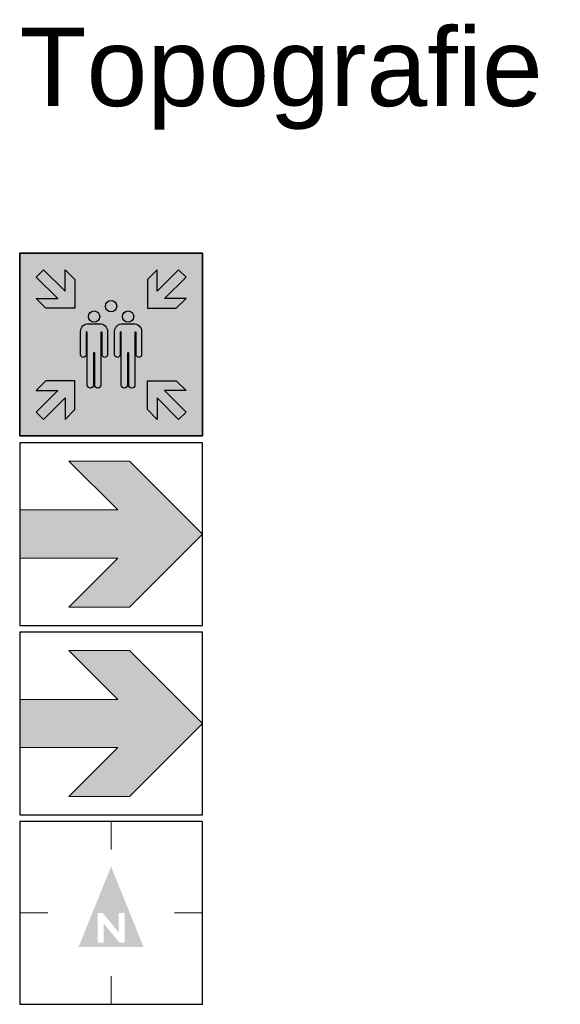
# Model space of a CAD drawing. Header units: millimetres. Extents: x -20879 to 80472, y -12121 to 39016.
# Tile 56 of 63: x 60988 to 63058, y 27587 to 31360. Entities that reach past the tile are written whole.
import ezdxf

# ---------------------------------------------------------------- set-up
doc = ezdxf.new("R2010")
doc.units = ezdxf.units.MM
doc.layers.add('DVD-VB-V_TEXT', color=7, linetype='Continuous')
doc.layers.add('RVB-VB-OT_TopoGebouw', color=7, linetype='Continuous', true_color=0xfeff00)
doc.styles.add('DVD_ALG 1.8mm_RE', font='arial.ttf', dxfattribs={"height": 1.8})

# ---------------------------------------------------------------- blocks, each defined once
blk = doc.blocks.new('RVB_TOPO_002_v01_Icon')
at = {"layer": 'RVB-VB-OT_TopoGebouw', "linetype": 'Continuous', "lineweight": 0, "true_color": 0xbd3632}
blk.add_hatch(color=15, dxfattribs=at).paths.add_polyline_path([(-3.5, 0.925), (0.258, 0.925), (-1.616, 2.799), (0.701, 2.799), (3.499, 0), (0.701, -2.799), (-1.616, -2.799), (0.258, -0.925), (-3.5, -0.925)])
at = {"layer": 'Defpoints'}
blk.add_lwpolyline([(-3.5, -3.5), (3.5, -3.5), (3.5, 3.5), (-3.5, 3.5)], close=True, dxfattribs=at)
at = {"layer": 'RVB-VB-OT_TopoGebouw', "color": 15, "linetype": 'Continuous', "lineweight": 0, "true_color": 0xbd3632}
blk.add_lwpolyline([(-3.5, 0.925), (0.258, 0.925), (-1.616, 2.799), (0.701, 2.799), (3.499, 0), (3.499, 0), (3.499, 0), (0.701, -2.799), (-1.616, -2.799), (0.258, -0.925), (-3.5, -0.925)], close=True, dxfattribs=at)
blk = doc.blocks.new('RVB_TOPO_002_v01')
blk.add_blockref('RVB_TOPO_002_v01_Icon', (0, 0))
blk = doc.blocks.new('RVB_TOPO_003_v01_Icon')
at = {"layer": 'RVB-VB-OT_TopoGebouw', "linetype": 'Continuous', "lineweight": 0, "true_color": 0xbd3632}
h = blk.add_hatch(color=15, dxfattribs=at)
h.paths.add_polyline_path([(-3.413, 0.837), (0.47, 0.837), (-1.405, 2.711), (0.664, 2.711), (3.376, 0), (0.664, -2.711), (-1.405, -2.711), (0.47, -0.837), (-3.413, -0.837)], flags=16)
h.paths.add_polyline_path([(-3.5, 0.925), (0.258, 0.925), (-1.616, 2.799), (0.701, 2.799), (3.499, 0), (0.701, -2.799), (-1.616, -2.799), (0.258, -0.925), (-3.5, -0.925)])
at = {"layer": 'RVB-VB-OT_TopoGebouw', "linetype": 'Continuous', "lineweight": 0, "true_color": 0xf4f8f4}
blk.add_hatch(color=7, dxfattribs=at).paths.add_polyline_path([(-3.413, 0.837), (0.47, 0.837), (-1.405, 2.711), (0.664, 2.711), (3.376, 0), (0.664, -2.711), (-1.405, -2.711), (0.47, -0.837), (-3.413, -0.837)])
at = {"layer": 'Defpoints'}
blk.add_lwpolyline([(-3.5, -3.5), (3.5, -3.5), (3.5, 3.5), (-3.5, 3.5)], close=True, dxfattribs=at)
at = {"layer": 'RVB-VB-OT_TopoGebouw', "color": 15, "linetype": 'Continuous', "lineweight": 0, "true_color": 0xbd3632}
blk.add_lwpolyline([(-3.5, 0.925), (0.258, 0.925), (-1.616, 2.799), (0.701, 2.799), (3.499, 0), (3.499, 0), (3.499, 0), (0.701, -2.799), (-1.616, -2.799), (0.258, -0.925), (-3.5, -0.925)], close=True, dxfattribs=at)
blk = doc.blocks.new('RVB_TOPO_003_v01')
blk.add_blockref('RVB_TOPO_003_v01_Icon', (0, 0))
blk = doc.blocks.new('RVB_TOPO_001_v02_Icon')
at = {"layer": 'RVB-VB-OT_TopoGebouw', "true_color": 0x008542}
blk.add_hatch(color=116, dxfattribs=at).paths.add_polyline_path([(3.5, 3.499), (-3.5, 3.499), (-3.5, -3.499), (3.5, -3.499)])
at = {"layer": 'RVB-VB-OT_TopoGebouw', "true_color": 0xf4f8f4}
h = blk.add_hatch(color=7, dxfattribs=at)
h.paths.add_polyline_path([(-1.388, 2.493), (-1.764, 2.868), (-1.764, 2.046), (-2.586, 2.868), (-2.869, 2.585), (-2.046, 1.763), (-2.869, 1.763), (-2.494, 1.388), (-1.388, 1.388)])
h.paths.add_polyline_path([(2.869, 1.763), (2.046, 1.763), (2.869, 2.585), (2.586, 2.868), (1.764, 2.046), (1.764, 2.868), (1.388, 2.493), (1.388, 1.388), (2.494, 1.388)])
h.paths.add_polyline_path([(2.494, -1.388), (1.388, -1.388), (1.388, -2.493), (1.764, -2.868), (1.764, -2.046), (2.586, -2.868), (2.869, -2.585), (2.046, -1.763), (2.869, -1.763)])
h.paths.add_polyline_path([(-1.388, -1.388), (-2.494, -1.388), (-2.869, -1.763), (-2.046, -1.763), (-2.869, -2.585), (-2.586, -2.868), (-1.764, -2.046), (-1.764, -2.868), (-1.388, -2.493)])
h.paths.add_polyline_path([(-0.391, 0.461, -1), (-0.344, 0.461), (-0.344, -0.396, 0.894663), (-0.134, -0.396), (-0.134, 0.504, 0.437162), (-0.446, 0.793), (-0.652, 0.793), (-0.858, 0.793, 0.437162), (-1.17, 0.504), (-1.17, -0.396, 0.894663), (-0.96, -0.396), (-0.96, 0.461, -1), (-0.912, 0.461), (-0.912, -1.554, 1), (-0.675, -1.554), (-0.675, -0.338, -0.427515), (-0.652, -0.313, -0.426872), (-0.628, -0.338), (-0.628, -1.554, 1), (-0.391, -1.554)])
h.paths.add_polyline_path([(0.913, 0.461, -1), (0.96, 0.461), (0.96, -0.396, 0.894663), (1.17, -0.396), (1.17, 0.504, 0.437162), (0.858, 0.793), (0.652, 0.793), (0.446, 0.793, 0.437162), (0.134, 0.504), (0.134, -0.396, 0.894663), (0.344, -0.396), (0.344, 0.461, -1), (0.391, 0.461), (0.391, -1.554, 1), (0.628, -1.554), (0.628, -0.338, -0.426759), (0.652, -0.313, -0.427627), (0.676, -0.338), (0.676, -1.554, 1), (0.913, -1.554)])
h.paths.add_polyline_path([(0.436, 1.07, 1), (0.867, 1.07, 1)])
h.paths.add_polyline_path([(-0.215, 1.47, 1), (0.216, 1.47, 1)])
h.paths.add_polyline_path([(-0.866, 1.07, 1), (-0.435, 1.07, 1)])
at = {"layer": 'Defpoints'}
blk.add_lwpolyline([(-3.5, -3.5), (3.5, -3.5), (3.5, 3.5), (-3.5, 3.5)], close=True, dxfattribs=at)
at = {"layer": 'RVB-VB-OT_TopoGebouw', "color": 116, "true_color": 0x008542}
blk.add_lwpolyline([(-3.5, 3.499), (3.5, 3.499), (3.5, -3.499), (-3.5, -3.499)], close=True, dxfattribs=at)
at = {"layer": 'RVB-VB-OT_TopoGebouw', "color": 7, "true_color": 0xf4f8f4}
for points in [[(-2.869, 2.585), (-2.586, 2.868), (-1.764, 2.046), (-1.764, 2.868), (-1.388, 2.493), (-1.388, 1.388), (-2.494, 1.388), (-2.869, 1.763), (-2.046, 1.763)], [(2.869, 2.585), (2.586, 2.868), (1.764, 2.046), (1.764, 2.868), (1.388, 2.493), (1.388, 1.388), (2.494, 1.388), (2.869, 1.763), (2.046, 1.763)], [(-2.869, -2.585), (-2.586, -2.868), (-1.764, -2.046), (-1.764, -2.868), (-1.388, -2.493), (-1.388, -1.388), (-2.494, -1.388), (-2.869, -1.763), (-2.046, -1.763)], [(2.869, -2.585), (2.586, -2.868), (1.764, -2.046), (1.764, -2.868), (1.388, -2.493), (1.388, -1.388), (2.494, -1.388), (2.869, -1.763), (2.046, -1.763)]]:
    blk.add_lwpolyline(points, close=True, dxfattribs=at)
for points in [[(-0.675, -0.336), (-0.675, -1.554, -1), (-0.912, -1.554), (-0.912, 0.461, 1), (-0.96, 0.461), (-0.96, -0.396, -0.894663), (-1.17, -0.396), (-1.17, 0.504, -0.437162), (-0.858, 0.793), (-0.652, 0.793), (-0.446, 0.793, -0.437162), (-0.134, 0.504), (-0.134, -0.396, -0.894663), (-0.344, -0.396), (-0.344, 0.461, 1), (-0.391, 0.461), (-0.391, -1.554, -1), (-0.628, -1.554), (-0.628, -0.336, 0.401352), (-0.652, -0.313, 0.401352)], [(0.628, -0.336), (0.628, -1.554, -1), (0.391, -1.554), (0.391, 0.461, 1), (0.344, 0.461), (0.344, -0.396, -0.894663), (0.134, -0.396), (0.134, 0.504, -0.437162), (0.446, 0.793), (0.652, 0.793), (0.858, 0.793, -0.437162), (1.17, 0.504), (1.17, -0.396, -0.894663), (0.96, -0.396), (0.96, 0.461, 1), (0.913, 0.461), (0.913, -1.554, -1), (0.676, -1.554), (0.676, -0.336, 0.401352), (0.652, -0.313, 0.401352)]]:
    blk.add_lwpolyline(points, format="xyb", close=True, dxfattribs=at)
for centre in [(0, 1.47), (-0.65, 1.07), (0.652, 1.07)]:
    blk.add_circle(centre, 0.216, dxfattribs=at)
blk = doc.blocks.new('RVB_TOPO_001_v02')
blk.add_blockref('RVB_TOPO_001_v02_Icon', (0, 0))
blk = doc.blocks.new('RVB_TOPO_004_v02_Icon')
at = {"layer": 'Defpoints'}
blk.add_lwpolyline([(-3.5, -3.5), (3.5, -3.5), (3.5, 3.5), (-3.5, 3.5)], close=True, dxfattribs=at)
at = {"layer": 'RVB-VB-OT_TopoGebouw', "color": 7, "linetype": 'Continuous', "lineweight": 13}
for p, q in [((0, 3.5), (0, 2.427)), ((-3.5, 0), (-2.427, 0)), ((3.5, 0), (2.427, 0)), ((0, -3.5), (0, -2.427))]:
    blk.add_line(p, q, dxfattribs=at)
at = {"layer": 'RVB-VB-OT_TopoGebouw', "color": 7, "linetype": 'Continuous', "lineweight": 0, "extrusion": (0, 0, -1)}
blk.add_solid([(1.244, -1.302), (0, 1.778), (-1.244, -1.302)], dxfattribs=at)
at = {"color": 7}
blk.add_wipeout([(-0.515, 0.001), (-0.323, 0.001), (0.286, -0.737), (0.286, 0.001), (0.515, 0.001), (0.515, -1.144), (0.326, -1.144), (-0.285, -0.404), (-0.285, -1.144), (-0.515, -1.144)], dxfattribs=at).dxf.layer = 'RVB-VB-OT_TopoGebouw'
blk = doc.blocks.new('RVB_TOPO_004_v02')
blk.add_blockref('RVB_TOPO_004_v02_Icon', (0, 0))

msp = doc.modelspace()

# ---------------------------------------------------------------- block references
at = {"xscale": 100, "yscale": 100, "zscale": 100}
for name, p in [('RVB_TOPO_001_v02', (61338, 30115.4)), ('RVB_TOPO_002_v01', (61338, 29389.2)), ('RVB_TOPO_003_v01', (61338.1, 28663.2))]:
    msp.add_blockref(name, p, dxfattribs=at)
at = {"lineweight": 0, "xscale": 100, "yscale": 100, "zscale": 100}
msp.add_blockref('RVB_TOPO_004_v02', (61338, 27937.1), dxfattribs=at)

# ---------------------------------------------------------------- texts
at = {"layer": 'DVD-VB-V_TEXT', "color": 7, "style": 'DVD_ALG 1.8mm_RE'}
msp.add_text('Topografie', height=300, dxfattribs=at).set_placement((60988, 31029.2))

doc.saveas('drawing.dxf')
